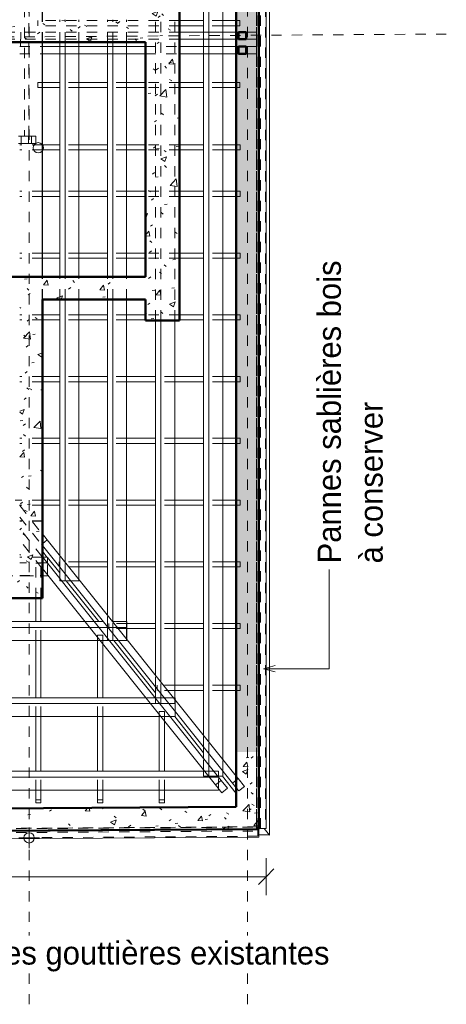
# Model space of a CAD drawing. Header units: metres. Extents: x -16.9 to 14.1, y -10.5 to 9.6.
# Tile 22 of 26: x 9.9 to 14.1, y -9.6 to 0. Entities that reach past the tile are written whole.
import ezdxf

# ---------------------------------------------------------------- set-up
doc = ezdxf.new("R2010")
doc.units = ezdxf.units.M
doc.linetypes.add('Ligne de quadrillage', pattern=[0.022225, 0.0127, -0.003175, 0.003175, -0.003175])
doc.linetypes.add('Tiret', pattern=[0.00635, 0.003175, -0.003175])
for name, color, linetype, lineweight in [('A-ANNO-DIMS', 211, 'Continuous', 9), ('A-ANNO-DIMS-75', 211, 'Continuous', 9), ('A-ROOF', 132, 'Continuous', 18), ('A-WALL', 113, 'Continuous', 25), ('A-WALL-HDLN', 110, 'Tiret', 25), ('A-WALL-PATT', 111, 'Continuous', 50), ('G-ANNO-TEXT', 231, 'Continuous', 9), ('P-PIPE', 3, 'Continuous', 50), ('P-PIPE-CNTR', 3, 'Continuous', 18), ('S-BEAM', 12, 'Continuous', 18), ('S-BEAM-HDLN', 1, 'Tiret', 18), ('S-GRID', 1, 'Continuous', 9)]:
    doc.layers.add(name, color=color, linetype=linetype, lineweight=lineweight)
doc.styles.add('Arial_B_1', font='arialbd.ttf', dxfattribs={"height": 0.154762})
doc.styles.add('Bodoni MT_B_I', font='BOD_BI.TTF', dxfattribs={"height": 0.225})
doc.dimstyles.new('Cotation_cm', dxfattribs={"dimscale": 0.3048, "dimtxt": 0.153039, "dimasz": 0.492126, "dimexe": 0.590551, "dimexo": 0.0625, "dimgap": 0.147638, "dimtad": 1, "dimdec": 0, "dimlfac": 100, "dimzin": 0, "dimdsep": 46, "dimtxsty": 'Arial_B_1', "dimblk1": 'OBLIQUE', "dimblk2": 'OBLIQUE', "dimsah": 1, "dimcen": 0.09, "dimazin": 0, "dimtfac": 1, "dimtdec": 4, "dimtix": 1, "dimtmove": 0, "dimatfit": 3, "dimfxl": 0.590551, "dimfxlon": 1, "dimtvp": 1, "dimtfill": 1, "dimtolj": 1, "dimtzin": 0, "dimarcsym": 2})
pattern_1 = [(50, (0, 0), (0.546555, -0.047815), [0.05715, -0.62865]), (355, (0, 0), (-0.105728, 0.573166), [0.04572, -0.50292]), (100.451, (0.04555, -0.004), (0.440828, 0.52535), [0.04857, -0.53427]), (46.184, (0, 0.1524), (0.813237, -0.12613), [0.08572, -0.94297]), (96.636, (0.0678, 0.1419), (0.71221, 0.742287), [0.07286, -0.80141]), (351.184, (0, 0.1524), (0.712217, 0.742274), [0.06858, -0.75438]), (21, (0.0762, 0.1143), (0.454846, -0.306795), [0.05715, -0.62865]), (326, (0.0762, 0.1143), (0.185405, 0.55256), [0.04572, -0.50292]), (71.451, (0.1141, 0.08873), (0.64025, 0.245763), [0.04857, -0.53427]), (37.5, (0, 0), (0.009261, 0.2536672), [0.02515, -0.47168, 0.02515, -0.48539, -0.50482]), (37.5, (0, 0), (0.009261, 0.2536672), [-1.007, 0.02515, -0.47968]), (7.5, (0, 0), (0.200456, 0.300546), [0.02515, -0.26594, 0.02515, -0.46025, -0.1924]), (7.5, (0, 0), (0.200456, 0.300546), [-0.77648, 0.02515, -0.16726]), (327.5, (-0.16993, 0), (0.4067682, -0.0171882), [0.02515, -0.16535, 0.02515, -0.56921, -0.78867]), (327.5, (-0.16993, 0), (0.4067682, -0.0171882), [-0.78486, 0.02515, -0.76352]), (317.5, (-0.24613, 0), (0.444383, 0.076279), [0.02515, -0.2225, 0.02515, -0.36957, -0.56007]), (317.5, (-0.24613, 0), (0.444383, 0.076279), [-0.64237, 0.02515, -0.53492])]

# ---------------------------------------------------------------- blocks, each defined once
blk = doc.blocks.new('DIMBLOCK14-PH R_1 EXISTANT')
at = {"layer": 'A-ANNO-DIMS-75'}
for p, q in [((5.7863, -8.3315), (5.7863, -8.1515)), ((12.3193, -8.3315), (12.3193, -8.1515)), ((5.7863, -8.3315), (12.3193, -8.3315)), ((5.7863, -8.3315), (5.7863, -8.5115)), ((12.3193, -8.3315), (12.3193, -8.5115))]:
    blk.add_line(p, q, dxfattribs=at)
at = {"layer": 'A-ANNO-DIMS-75', "lineweight": 35}
for p, q in [((5.7863, -8.3315), (5.8613, -8.2565)), ((12.3193, -8.3315), (12.3943, -8.2565)), ((5.7863, -8.3315), (5.7113, -8.4065)), ((12.3193, -8.3315), (12.2443, -8.4065))]:
    blk.add_line(p, q, dxfattribs=at)
at = {"layer": 'A-ANNO-DIMS-75', "color": 0, "insert": (8.8779, -8.088), "char_height": 0.15476, "width": 0.419764, "attachment_point": 1, "line_spacing_factor": 0.941778, "style": 'Arial_B_1', "bg_fill": 3, "box_fill_scale": 1.25, "bg_fill_color": 256, "bg_fill_true_color": 13158600, "bg_fill_transparency": 0}
blk.add_mtext('653', dxfattribs=at)
blk = doc.blocks.new('_Oblique')
at = {"color": 0, "linetype": 'ByBlock', "lineweight": -2}
blk.add_line((-0.5, -0.5), (0.5, 0.5), dxfattribs=at)

msp = doc.modelspace()

# ---------------------------------------------------------------- hatches: boundary and pattern name
at = {"layer": 'A-WALL-PATT', "lineweight": 18}
h = msp.add_hatch(dxfattribs=at)
h.set_pattern_fill('FP_1', color=256, style=0, pattern_type=2)
h.set_pattern_definition(pattern_1)
h.paths.add_polyline_path([(12.2483, -7.1203), (12.2483, 6.7183), (12.0283, 6.7183), (12.0283, -7.1203)])
h = msp.add_hatch(dxfattribs=at)
h.set_pattern_fill('FP_1', color=256, style=0, pattern_type=2)
h.set_pattern_definition(pattern_1)
h.paths.add_polyline_path([(11.1463, -2.9256), (11.4763, -2.9256), (11.4763, 0.2413), (11.1463, 0.2413), (11.1463, -2.7212)])
h = msp.add_hatch(dxfattribs=at)
h.set_pattern_fill('FP_1', color=256, style=0, pattern_type=2)
h.set_pattern_definition(pattern_1)
h.paths.add_polyline_path([(11.1463, -0.2232), (11.1463, -0.0032), (6.055, -0.0032), (6.056, -0.2232), (9.8606, -0.2232)])
h = msp.add_hatch(dxfattribs=at)
h.set_pattern_fill('FP_1', color=256, style=0, pattern_type=2)
h.set_pattern_definition(pattern_1)
h.paths.add_polyline_path([(11.1463, -2.7212), (11.1463, -2.5012), (9.9213, -2.5012), (9.9213, -2.7212), (10.1441, -2.7212)])
h = msp.add_hatch(dxfattribs=at)
h.set_pattern_fill('FP_1', color=256, style=0, pattern_type=2)
h.set_pattern_definition(pattern_1)
h.paths.add_polyline_path([(9.9241, -5.4047), (10.1441, -5.4032), (10.1441, -2.7212), (9.9241, -2.7212), (9.9241, -3.1119)])
h = msp.add_hatch(dxfattribs=at)
h.set_pattern_fill('FP_1', color=256, style=0, pattern_type=2)
h.set_pattern_definition(pattern_1)
h.paths.add_polyline_path([(5.9889, -5.6505), (10.1441, -5.6232), (10.1441, -5.4032), (5.9875, -5.4305)])
h = msp.add_hatch(dxfattribs=at)
h.set_pattern_fill('FP_1', color=256, style=0, pattern_type=2)
h.set_pattern_definition(pattern_1)
h.paths.add_polyline_path([(12.0283, -7.6523), (12.2483, -7.6509), (12.2483, -7.1203), (12.0283, -7.1203), (12.0283, -7.6381)])
h = msp.add_hatch(dxfattribs=at)
h.set_pattern_fill('FP_1', color=256, style=0, pattern_type=2)
h.set_pattern_definition(pattern_1)
h.paths.add_polyline_path([(6.1137, -7.9102), (12.2483, -7.8709), (12.248, -7.6509), (6.1123, -7.6902)])

# ---------------------------------------------------------------- linework, layer by layer
at = {"layer": 'A-ROOF'}
for p, q in [((12.3531, -7.9284), (12.3531, 7.4064)), ((10.1894, -5.2249), (10.1441, -5.1682)), ((10.313, -5.3793), (10.1944, -5.231)), ((10.6915, -5.8523), (10.3759, -5.4579)), ((11.2451, -6.544), (10.8384, -6.0358)), ((11.7111, -7.1263), (11.4309, -6.7762)), ((12.0283, -7.5227), (11.8947, -7.3557)), ((12.2493, -7.7988), (12.2483, -7.7976)), ((12.2482, -7.9255), (12.3508, -7.9255)), ((12.3531, -7.9284), (12.3005, -7.8627))]:
    msp.add_line(p, q, dxfattribs=at)
at = {"layer": 'A-WALL', "lineweight": 50}
for p, q in [((12.2483, 7.3253), (12.2483, -7.8709)), ((12.0283, -7.6523), (12.0283, 7.1053)), ((11.4763, 0.2413), (11.4763, -2.9256)), ((11.1463, -0.2232), (7.094, -0.2232)), ((11.1463, -2.5012), (11.1463, -0.2232)), ((7.094, -2.5012), (11.1463, -2.5012)), ((11.1463, -2.7212), (10.1441, -2.7212)), ((10.1441, -2.7212), (10.1441, -5.6232)), ((11.1463, -2.9256), (11.1463, -2.7212)), ((11.4763, -2.9256), (11.1463, -2.9256)), ((10.1441, -5.6232), (6.0989, -5.6498)), ((6.1123, -7.6902), (12.0283, -7.6523)), ((12.2483, -7.8709), (5.8937, -7.9116))]:
    msp.add_line(p, q, dxfattribs=at)
at = {"layer": 'A-WALL'}
msp.add_line((10.1441, -2.5012), (10.1441, -0.2232), dxfattribs=at)
at = {"layer": 'A-WALL-HDLN'}
for p, q in [((10.1441, -0.2231), (10.1441, 0.8625)), ((10.1441, -2.7212), (10.1441, -2.5013)), ((10.1441, -4.876), (9.9241, -4.876)), ((9.9241, -5.4047), (10.1441, -5.4032))]:
    msp.add_line(p, q, dxfattribs=at)
at = {"layer": 'G-ANNO-TEXT', "color": 190}
for p, q in [((12.9324, -6.3107), (12.9324, -5.3246)), ((12.2932, -6.3107), (12.4057, -6.2806)), ((12.2932, -6.3107), (12.4057, -6.3408)), ((12.2932, -6.3107), (12.9324, -6.3107))]:
    msp.add_line(p, q, dxfattribs=at)
at = {"layer": 'P-PIPE', "lineweight": 18}
for centre, start, end in [((10.1051, -1.2478), 0, 180), ((10.1051, -1.2478), 180, 360), ((10.0151, -7.9545), 0, 180), ((10.0151, -7.9545), 180, 0)]:
    msp.add_arc(centre, 0.05, start, end, dxfattribs=at)
at = {"layer": 'P-PIPE-CNTR'}
for p, q in [((10.0151, -8.0545), (10.0151, -7.8545)), ((9.9151, -7.9545), (10.1151, -7.9545))]:
    msp.add_line(p, q, dxfattribs=at)
at = {"layer": 'S-BEAM'}
for p, q in [((12.2493, -7.8627), (12.2493, 7.3373)), ((12.3193, -7.8627), (12.3193, 7.3373)), ((11.897, -0.0121), (11.897, 6.7325)), ((11.7631, -0.124), (11.7631, 6.5653)), ((11.7111, -0.124), (11.7111, 6.5003)), ((11.7111, -0.0121), (11.4763, -0.0121)), ((11.7111, -0.0621), (11.4763, -0.0621)), ((12.0283, -0.0121), (11.896, -0.0121)), ((12.0283, -0.0621), (11.896, -0.0621)), ((11.897, -0.124), (11.897, -0.0621)), ((12.0283, -0.124), (11.4763, -0.124)), ((10.1441, -0.264), (11.1463, -0.264)), ((10.313, -0.264), (10.313, -0.2232)), ((10.365, -0.264), (10.365, -0.2232)), ((10.4988, -0.264), (10.4988, -0.2232)), ((10.7767, -0.264), (10.7767, -0.2232)), ((10.8287, -0.264), (10.8287, -0.2232)), ((10.9625, -0.264), (10.9625, -0.2232)), ((12.0283, -0.194), (11.4763, -0.194)), ((11.4763, -0.264), (12.0283, -0.264)), ((11.7111, -0.264), (11.7111, -0.194)), ((11.7631, -0.264), (11.7631, -0.194)), ((11.897, -0.264), (11.897, -0.194)), ((10.1441, -0.334), (11.1463, -0.334)), ((10.313, -2.5012), (10.313, -0.334)), ((10.365, -2.5012), (10.365, -0.334)), ((10.4988, -0.6121), (10.4988, -0.334)), ((10.7767, -2.5012), (10.7767, -0.334)), ((10.8287, -2.5012), (10.8287, -0.334)), ((10.9625, -0.6121), (10.9625, -0.334)), ((11.4763, -0.334), (12.0283, -0.334)), ((11.7111, -6.9582), (11.7111, -0.334)), ((11.7631, -7.0232), (11.7631, -0.334)), ((11.897, -0.6121), (11.897, -0.334)), ((10.313, -0.6121), (10.1441, -0.6121)), ((10.313, -0.6621), (10.1441, -0.6621)), ((10.7767, -0.6121), (10.4986, -0.6121)), ((10.7767, -0.6621), (10.4986, -0.6621)), ((10.4988, -1.2191), (10.4988, -0.6621)), ((11.1463, -0.6121), (10.962, -0.6121)), ((11.1463, -0.6621), (10.962, -0.6621)), ((10.9625, -2.5012), (10.9625, -0.6621)), ((11.7111, -0.6121), (11.4763, -0.6121)), ((11.7111, -0.6621), (11.4763, -0.6621)), ((12.0283, -0.6121), (11.896, -0.6121)), ((12.0283, -0.6621), (11.896, -0.6621)), ((11.897, -7.1905), (11.897, -0.6621)), ((10.313, -1.2191), (10.1441, -1.2191)), ((10.7767, -1.2191), (10.4987, -1.2191)), ((11.1463, -1.2191), (10.9626, -1.2191)), ((11.7111, -1.2191), (11.4763, -1.2191)), ((12.0283, -1.2191), (11.8975, -1.2191)), ((10.313, -1.2691), (10.1441, -1.2691)), ((10.7767, -1.2691), (10.4987, -1.2691)), ((10.4988, -1.671), (10.4988, -1.2691)), ((11.1463, -1.2691), (10.9626, -1.2691)), ((11.7111, -1.2691), (11.4763, -1.2691)), ((12.0283, -1.2691), (11.8975, -1.2691)), ((10.313, -1.671), (10.1441, -1.671)), ((10.313, -1.721), (10.1441, -1.721)), ((10.7767, -1.671), (10.4987, -1.671)), ((10.7767, -1.721), (10.4987, -1.721)), ((10.4988, -2.271), (10.4988, -1.721)), ((11.1463, -1.671), (10.9626, -1.671)), ((11.1463, -1.721), (10.9626, -1.721)), ((11.7111, -1.671), (11.4763, -1.671)), ((11.7111, -1.721), (11.4763, -1.721)), ((12.0283, -1.671), (11.8975, -1.671)), ((12.0283, -1.721), (11.8975, -1.721)), ((10.313, -2.271), (10.1441, -2.271)), ((10.7767, -2.271), (10.4987, -2.271)), ((11.1463, -2.271), (10.9626, -2.271)), ((11.7111, -2.271), (11.4763, -2.271)), ((12.0283, -2.271), (11.8975, -2.271)), ((10.313, -2.321), (10.1441, -2.321)), ((10.7767, -2.321), (10.4987, -2.321)), ((10.4988, -2.5012), (10.4988, -2.321)), ((11.1463, -2.321), (10.9626, -2.321)), ((11.7111, -2.321), (11.4763, -2.321)), ((12.0283, -2.321), (11.8975, -2.321)), ((10.313, -5.2113), (10.313, -2.7212)), ((10.365, -5.2763), (10.365, -2.7212)), ((10.4988, -2.871), (10.4988, -2.7212)), ((10.7767, -5.7907), (10.7767, -2.7212)), ((10.8287, -5.8557), (10.8287, -2.7212)), ((10.9625, -5.8523), (10.9625, -2.7212)), ((10.313, -2.871), (10.1441, -2.871)), ((10.313, -2.921), (10.1441, -2.921)), ((10.7767, -2.871), (10.4987, -2.871)), ((10.7767, -2.921), (10.4987, -2.921)), ((10.4988, -3.471), (10.4988, -2.921)), ((11.1463, -2.871), (10.9626, -2.871)), ((11.1463, -2.921), (10.9626, -2.921)), ((11.2451, -6.376), (11.2451, -2.9256)), ((11.2972, -6.441), (11.2972, -2.9256)), ((11.431, -6.5926), (11.431, -2.9256)), ((11.7111, -2.871), (11.4763, -2.871)), ((11.7111, -2.921), (11.4763, -2.921)), ((12.0283, -2.871), (11.8975, -2.871)), ((12.0283, -2.921), (11.8975, -2.921)), ((10.313, -3.471), (10.1441, -3.471)), ((10.313, -3.521), (10.1441, -3.521)), ((10.7767, -3.471), (10.4987, -3.471)), ((10.7767, -3.521), (10.4987, -3.521)), ((10.4988, -4.071), (10.4988, -3.521)), ((11.2451, -3.471), (10.9626, -3.471)), ((11.2451, -3.521), (10.9626, -3.521)), ((11.7111, -3.471), (11.431, -3.471)), ((11.7111, -3.521), (11.431, -3.521)), ((12.0283, -3.471), (11.8975, -3.471)), ((12.0283, -3.521), (11.8975, -3.521)), ((10.313, -4.071), (10.1441, -4.071)), ((10.7767, -4.071), (10.4987, -4.071)), ((11.2451, -4.071), (10.9626, -4.071)), ((11.7111, -4.071), (11.431, -4.071)), ((12.0283, -4.071), (11.8975, -4.071)), ((10.313, -4.121), (10.1441, -4.121)), ((10.7767, -4.121), (10.4987, -4.121)), ((10.4988, -4.671), (10.4988, -4.121)), ((11.2451, -4.121), (10.9626, -4.121)), ((11.7111, -4.121), (11.431, -4.121)), ((12.0283, -4.121), (11.8975, -4.121)), ((9.9241, -4.671), (9.8806, -4.671)), ((10.313, -4.671), (10.1441, -4.671)), ((10.7767, -4.671), (10.4987, -4.671)), ((11.2451, -4.671), (10.9626, -4.671)), ((11.7111, -4.671), (11.431, -4.671)), ((12.0283, -4.671), (11.8975, -4.671)), ((9.9241, -4.721), (9.9206, -4.721)), ((10.313, -4.721), (10.1441, -4.721)), ((10.7767, -4.721), (10.4987, -4.721)), ((10.4988, -5.271), (10.4988, -4.721)), ((11.2451, -4.721), (10.9626, -4.721)), ((11.7111, -4.721), (11.431, -4.721)), ((12.0283, -4.721), (11.8975, -4.721)), ((10.1441, -5.0002), (10.1907, -5.0584)), ((10.1907, -5.0584), (10.1441, -5.0957)), ((10.1907, -5.0584), (12.0283, -7.3546)), ((10.1441, -5.1122), (11.9922, -7.4215)), ((11.8823, -7.3962), (10.1441, -5.2242)), ((10.1944, -5.2249), (10.1446, -5.2249)), ((10.1944, -5.2822), (10.1944, -5.2249)), ((11.8276, -7.4399), (10.1441, -5.3363)), ((10.1944, -5.2822), (10.1905, -5.2822)), ((10.1944, -5.2871), (10.1944, -5.2822)), ((10.3068, -5.3156), (10.3068, -5.321)), ((10.3112, -5.321), (10.3068, -5.321)), ((10.313, -5.4353), (10.313, -5.3233)), ((10.7767, -5.271), (10.4987, -5.271)), ((10.7767, -5.321), (10.4987, -5.321)), ((10.4988, -5.4435), (10.4988, -5.321)), ((11.2451, -5.271), (10.9626, -5.271)), ((11.2451, -5.321), (10.9626, -5.321)), ((11.7111, -5.271), (11.431, -5.271)), ((11.7111, -5.321), (11.431, -5.321)), ((12.0283, -5.271), (11.8975, -5.271)), ((12.0283, -5.321), (11.8975, -5.321)), ((10.1441, -5.4084), (10.1944, -5.4084)), ((10.1944, -5.4084), (10.1944, -5.3991)), ((10.365, -5.4579), (10.365, -5.3883)), ((10.3311, -5.4579), (10.365, -5.4579)), ((10.365, -5.4579), (10.4207, -5.4579)), ((10.0809, -5.8523), (10.0809, -5.6237)), ((10.1309, -5.8523), (10.1309, -5.6233)), ((10.557, -5.8523), (6.1002, -5.8521)), ((10.6029, -5.9096), (6.1006, -5.9094)), ((10.7364, -5.8523), (10.6467, -5.8523)), ((10.7767, -5.9096), (10.6926, -5.9096)), ((10.7767, -6.0147), (10.7767, -5.9027)), ((10.9649, -5.9096), (10.8982, -5.9096)), ((10.9649, -5.8523), (10.9343, -5.8523)), ((10.9649, -5.9096), (10.9649, -5.8523)), ((11.2451, -5.871), (10.9649, -5.871)), ((10.9649, -6.0258), (10.9649, -5.9096)), ((11.2451, -5.921), (10.9649, -5.921)), ((11.7111, -5.871), (11.431, -5.871)), ((11.7111, -5.921), (11.431, -5.921)), ((12.0283, -5.871), (11.8975, -5.871)), ((12.0283, -5.921), (11.8975, -5.921)), ((10.8287, -6.0358), (10.8287, -5.9677)), ((10.9625, -6.0229), (10.9625, -5.9597)), ((9.5309, -6.0358), (10.0809, -6.0358)), ((10.0809, -6.5927), (10.0809, -6.0352)), ((10.1309, -6.5927), (10.1309, -6.0352)), ((10.1309, -6.0358), (10.6809, -6.0358)), ((10.6809, -6.5927), (10.6809, -6.0352)), ((10.7309, -6.5927), (10.7309, -6.0695)), ((10.7936, -6.0358), (10.8287, -6.0358)), ((10.8287, -6.0358), (10.8832, -6.0358)), ((11.2451, -6.5926), (11.2451, -6.488)), ((11.7111, -6.471), (11.431, -6.471)), ((12.0283, -6.471), (11.8975, -6.471)), ((11.1496, -6.5926), (6.1051, -6.5928)), ((11.2827, -6.5926), (11.2392, -6.5926)), ((11.2972, -6.6112), (11.2972, -6.553)), ((11.3289, -6.5926), (11.3089, -6.5926)), ((11.4335, -6.5926), (11.4185, -6.5926)), ((11.7111, -6.521), (11.431, -6.521)), ((11.4335, -6.6113), (11.4335, -6.5926)), ((12.0283, -6.521), (11.8975, -6.521)), ((11.1954, -6.65), (6.1055, -6.6502)), ((11.3748, -6.65), (11.2851, -6.65)), ((6.1063, -6.7764), (11.2964, -6.7762)), ((10.0809, -7.3058), (10.0809, -6.7762)), ((10.1309, -7.3058), (10.1309, -6.7762)), ((10.6809, -7.3058), (10.6809, -6.7762)), ((10.7309, -7.3058), (10.7309, -6.7762)), ((11.2809, -7.3058), (11.2809, -6.7762)), ((11.3861, -6.7762), (11.4335, -6.7762)), ((11.4335, -6.7762), (11.4335, -6.7233)), ((11.3309, -7.3058), (11.3309, -6.8192)), ((11.7111, -7.1823), (11.7111, -7.0703)), ((11.7631, -7.2473), (11.7631, -7.1353)), ((11.7203, -7.3058), (6.1098, -7.3059)), ((11.7662, -7.3631), (6.1101, -7.3632)), ((11.7111, -7.3058), (11.7111, -7.2943)), ((11.8564, -7.3058), (11.81, -7.3058)), ((11.8564, -7.3631), (11.8564, -7.3058)), ((11.8564, -7.3557), (11.897, -7.3557)), ((11.897, -7.3557), (11.897, -7.3025)), ((11.8276, -7.4399), (11.8823, -7.3962)), ((11.889, -7.5165), (11.8276, -7.4399)), ((11.8823, -7.3962), (11.9436, -7.4728)), ((11.9922, -7.4215), (12.0283, -7.3926)), ((12.0283, -7.4666), (11.9922, -7.4215)), ((9.5309, -7.4894), (10.0809, -7.4893)), ((10.0809, -7.5848), (10.0809, -7.4893)), ((10.1309, -7.4893), (10.6809, -7.4893)), ((10.1309, -7.5848), (10.1309, -7.4893)), ((10.6809, -7.5848), (10.6809, -7.4893)), ((10.7309, -7.4893), (11.2809, -7.4893)), ((10.7309, -7.5848), (10.7309, -7.4893)), ((11.2809, -7.5848), (11.2809, -7.4893)), ((11.3309, -7.4893), (11.8564, -7.4893)), ((11.3309, -7.5848), (11.3309, -7.4893)), ((11.8564, -7.4893), (11.8564, -7.4759)), ((11.9436, -7.4728), (11.889, -7.5165)), ((10.0809, -7.6135), (10.0809, -7.5848)), ((10.0809, -7.5848), (10.1309, -7.5848)), ((10.1309, -7.6135), (10.0809, -7.6135)), ((10.1309, -7.5848), (10.1309, -7.6135)), ((10.6809, -7.6135), (10.6809, -7.5848)), ((10.6809, -7.5848), (10.7309, -7.5848)), ((10.7309, -7.6135), (10.6809, -7.6135)), ((10.7309, -7.5848), (10.7309, -7.6135)), ((11.2809, -7.6135), (11.2809, -7.5848)), ((11.2809, -7.5848), (11.3309, -7.5848)), ((11.3309, -7.6135), (11.2809, -7.6135)), ((11.3309, -7.5848), (11.3309, -7.6135)), ((12.2478, -7.8766), (5.8915, -7.9172)), ((12.2483, -7.9466), (12.2478, -7.8766)), ((12.2493, -7.8627), (12.3193, -7.8627)), ((12.2483, -7.9466), (5.8919, -7.9872))]:
    msp.add_line(p, q, dxfattribs=at)
at = {"layer": 'S-BEAM', "lineweight": 50}
for p, q in [((12.0495, -0.194), (12.0495, -0.124)), ((12.0495, -0.124), (12.1232, -0.124)), ((12.1232, -0.124), (12.1232, -0.194)), ((12.1232, -0.194), (12.0495, -0.194)), ((12.0495, -0.334), (12.0495, -0.264)), ((12.0495, -0.264), (12.1235, -0.264)), ((12.1235, -0.264), (12.1235, -0.334)), ((12.1235, -0.334), (12.0495, -0.334))]:
    msp.add_line(p, q, dxfattribs=at)
at = {"layer": 'S-BEAM-HDLN'}
for p, q in [((12.2241, 7.3253), (12.2241, -7.8627)), ((12.2261, -7.8627), (12.2261, 7.3253)), ((12.2276, -7.8627), (12.2276, 7.3253)), ((12.2624, -7.8627), (12.2624, 7.3253)), ((12.2631, -7.8627), (12.2631, 7.3253)), ((12.3141, 7.3253), (12.3141, -7.8627)), ((9.9692, 0.5217), (9.9692, -1.1358)), ((10.0122, -1.1358), (10.0122, 0.5217)), ((11.2451, -2.9256), (11.2451, 0.2413)), ((11.2972, -2.9256), (11.2972, 0.2413)), ((11.431, -2.9256), (11.431, 0.2413)), ((10.0995, -0.0121), (10.0995, -0.0621)), ((11.4763, -0.0121), (10.0995, -0.0121)), ((11.4763, -0.0621), (10.0995, -0.0621)), ((10.313, -0.2231), (10.313, -0.0032)), ((10.365, -0.2231), (10.365, -0.0032)), ((10.4988, -0.2231), (10.4988, -0.0032)), ((10.7767, -0.2231), (10.7767, -0.0032)), ((10.8287, -0.2231), (10.8287, -0.0032)), ((10.9625, -0.2231), (10.9625, -0.0032)), ((11.896, -0.0121), (11.7112, -0.0121)), ((11.896, -0.0621), (11.7112, -0.0621)), ((11.897, -0.062), (11.897, -0.0121)), ((12.0309, -0.0121), (12.0284, -0.0121)), ((12.0309, -0.0621), (12.0284, -0.0621)), ((12.0309, -0.0621), (12.0309, -0.0121)), ((12.0309, -0.0121), (12.0643, -0.0121)), ((12.0643, -0.0621), (12.0309, -0.0621)), ((12.0643, -0.0121), (12.0643, -0.0621)), ((11.4763, -0.124), (6.3304, -0.124)), ((9.9349, -0.194), (9.9349, -0.124)), ((11.7111, -0.1939), (11.7111, -0.124)), ((11.7631, -0.1939), (11.7631, -0.124)), ((11.897, -0.1939), (11.897, -0.124)), ((12.0495, -0.124), (12.0284, -0.124)), ((12.1232, -0.124), (12.2238, -0.124)), ((12.2238, -0.124), (12.2238, -0.194)), ((11.4763, -0.194), (6.3304, -0.194)), ((9.9241, -0.264), (10.144, -0.264)), ((9.9334, -0.264), (9.9334, -0.194)), ((10.313, -0.3339), (10.313, -0.264)), ((10.365, -0.3339), (10.365, -0.264)), ((10.4988, -0.3339), (10.4988, -0.264)), ((10.7767, -0.3339), (10.7767, -0.264)), ((10.8287, -0.3339), (10.8287, -0.264)), ((10.9625, -0.3339), (10.9625, -0.264)), ((11.1463, -0.264), (11.4763, -0.264)), ((11.7111, -0.3339), (11.7111, -0.264)), ((11.7631, -0.3339), (11.7631, -0.264)), ((11.897, -0.3339), (11.897, -0.264)), ((12.0495, -0.194), (12.0284, -0.194)), ((12.0284, -0.264), (12.0495, -0.264)), ((12.2238, -0.194), (12.1232, -0.194)), ((12.1235, -0.264), (12.224, -0.264)), ((12.224, -0.264), (12.224, -0.334)), ((9.9241, -0.334), (10.144, -0.334)), ((11.1463, -0.334), (11.4763, -0.334)), ((12.0284, -0.334), (12.0495, -0.334)), ((12.224, -0.334), (12.1235, -0.334)), ((10.0995, -0.6121), (10.0995, -0.6621)), ((10.144, -0.6121), (10.0995, -0.6121)), ((10.144, -0.6621), (10.0995, -0.6621)), ((10.4986, -0.6121), (10.313, -0.6121)), ((10.4986, -0.6621), (10.313, -0.6621)), ((10.4988, -0.662), (10.4988, -0.6121)), ((10.962, -0.6121), (10.7767, -0.6121)), ((10.962, -0.6621), (10.7767, -0.6621)), ((10.9625, -0.662), (10.9625, -0.6121)), ((11.4763, -0.6121), (11.1463, -0.6121)), ((11.4763, -0.6621), (11.1463, -0.6621)), ((11.896, -0.6121), (11.7112, -0.6121)), ((11.896, -0.6621), (11.7112, -0.6621)), ((11.897, -0.662), (11.897, -0.6121)), ((12.0309, -0.6121), (12.0284, -0.6121)), ((12.0309, -0.6621), (12.0284, -0.6621)), ((12.0309, -0.6621), (12.0309, -0.6121)), ((12.0309, -0.6121), (12.0643, -0.6121)), ((12.0643, -0.6621), (12.0309, -0.6621)), ((12.0643, -0.6121), (12.0643, -0.6621)), ((9.9111, -1.1358), (9.9692, -1.1358)), ((9.9382, -1.1361), (9.9111, -1.1361)), ((9.9382, -1.1361), (10.0082, -1.1361)), ((9.9382, -1.2061), (9.9382, -1.1361)), ((9.9692, -1.1358), (10.0122, -1.1358)), ((10.0082, -1.1361), (10.0082, -1.2061)), ((10.0384, -1.1361), (10.0083, -1.1361)), ((10.0384, -1.2061), (10.0384, -1.1361)), ((10.0384, -1.1361), (10.0822, -1.1361)), ((10.0822, -1.1361), (10.0822, -1.2061)), ((9.9382, -1.2061), (9.9111, -1.2061)), ((10.144, -1.2191), (9.9241, -1.2191)), ((10.0082, -1.2061), (9.9382, -1.2061)), ((10.0384, -1.2061), (10.0083, -1.2061)), ((10.0822, -1.2061), (10.0384, -1.2061)), ((10.4987, -1.2191), (10.313, -1.2191)), ((10.4988, -1.269), (10.4988, -1.2191)), ((10.9626, -1.2191), (10.7767, -1.2191)), ((11.4763, -1.2191), (11.1463, -1.2191)), ((11.8975, -1.2191), (11.7112, -1.2191)), ((12.0327, -1.2191), (12.0284, -1.2191)), ((12.0327, -1.2691), (12.0327, -1.2191)), ((12.0327, -1.2191), (12.0661, -1.2191)), ((12.0661, -1.2191), (12.0661, -1.2691)), ((10.144, -1.2691), (9.9241, -1.2691)), ((10.4987, -1.2691), (10.313, -1.2691)), ((10.9626, -1.2691), (10.7767, -1.2691)), ((11.4763, -1.2691), (11.1463, -1.2691)), ((11.8975, -1.2691), (11.7112, -1.2691)), ((12.0327, -1.2691), (12.0284, -1.2691)), ((12.0661, -1.2691), (12.0327, -1.2691)), ((10.144, -1.671), (9.9241, -1.671)), ((10.144, -1.721), (9.9241, -1.721)), ((10.4987, -1.671), (10.313, -1.671)), ((10.4987, -1.721), (10.313, -1.721)), ((10.4988, -1.7209), (10.4988, -1.671)), ((10.9626, -1.671), (10.7767, -1.671)), ((10.9626, -1.721), (10.7767, -1.721)), ((11.4763, -1.671), (11.1463, -1.671)), ((11.4763, -1.721), (11.1463, -1.721)), ((11.8975, -1.671), (11.7112, -1.671)), ((11.8975, -1.721), (11.7112, -1.721)), ((12.0327, -1.671), (12.0284, -1.671)), ((12.0327, -1.721), (12.0284, -1.721)), ((12.0327, -1.721), (12.0327, -1.671)), ((12.0327, -1.671), (12.0661, -1.671)), ((12.0661, -1.721), (12.0327, -1.721)), ((12.0661, -1.671), (12.0661, -1.721)), ((10.144, -2.271), (9.9241, -2.271)), ((10.4987, -2.271), (10.313, -2.271)), ((10.4988, -2.3209), (10.4988, -2.271)), ((10.9626, -2.271), (10.7767, -2.271)), ((11.4763, -2.271), (11.1463, -2.271)), ((11.8975, -2.271), (11.7112, -2.271)), ((12.0327, -2.271), (12.0284, -2.271)), ((12.0327, -2.321), (12.0327, -2.271)), ((12.0327, -2.271), (12.0661, -2.271)), ((12.0661, -2.271), (12.0661, -2.321)), ((10.144, -2.321), (9.9241, -2.321)), ((10.4987, -2.321), (10.313, -2.321)), ((10.9626, -2.321), (10.7767, -2.321)), ((11.4763, -2.321), (11.1463, -2.321)), ((11.8975, -2.321), (11.7112, -2.321)), ((12.0327, -2.321), (12.0284, -2.321)), ((12.0661, -2.321), (12.0327, -2.321)), ((10.313, -2.7212), (10.313, -2.5013)), ((10.365, -2.7212), (10.365, -2.5013)), ((10.4988, -2.7212), (10.4988, -2.5013)), ((10.7767, -2.7212), (10.7767, -2.5013)), ((10.8287, -2.7212), (10.8287, -2.5013)), ((10.9625, -2.7212), (10.9625, -2.5013)), ((10.144, -2.871), (9.9241, -2.871)), ((10.144, -2.921), (9.9241, -2.921)), ((10.4987, -2.871), (10.313, -2.871)), ((10.4987, -2.921), (10.313, -2.921)), ((10.4988, -2.9209), (10.4988, -2.871)), ((10.9626, -2.871), (10.7767, -2.871)), ((10.9626, -2.921), (10.7767, -2.921)), ((11.4763, -2.871), (11.1463, -2.871)), ((11.4763, -2.921), (11.1463, -2.921)), ((11.8975, -2.871), (11.7112, -2.871)), ((11.8975, -2.921), (11.7112, -2.921)), ((12.0327, -2.871), (12.0284, -2.871)), ((12.0327, -2.921), (12.0284, -2.921)), ((12.0327, -2.921), (12.0327, -2.871)), ((12.0327, -2.871), (12.0661, -2.871)), ((12.0661, -2.921), (12.0327, -2.921)), ((12.0661, -2.871), (12.0661, -2.921)), ((10.144, -3.471), (9.9241, -3.471)), ((10.144, -3.521), (9.9241, -3.521)), ((10.4987, -3.471), (10.313, -3.471)), ((10.4987, -3.521), (10.313, -3.521)), ((10.4988, -3.5209), (10.4988, -3.471)), ((10.9626, -3.471), (10.7767, -3.471)), ((10.9626, -3.521), (10.7767, -3.521)), ((11.431, -3.471), (11.2452, -3.471)), ((11.431, -3.521), (11.2452, -3.521)), ((11.8975, -3.471), (11.7112, -3.471)), ((11.8975, -3.521), (11.7112, -3.521)), ((12.0327, -3.471), (12.0284, -3.471)), ((12.0327, -3.521), (12.0284, -3.521)), ((12.0327, -3.521), (12.0327, -3.471)), ((12.0327, -3.471), (12.0661, -3.471)), ((12.0661, -3.521), (12.0327, -3.521)), ((12.0661, -3.471), (12.0661, -3.521)), ((10.144, -4.071), (9.9241, -4.071)), ((10.4987, -4.071), (10.313, -4.071)), ((10.4988, -4.1209), (10.4988, -4.071)), ((10.9626, -4.071), (10.7767, -4.071)), ((11.431, -4.071), (11.2452, -4.071)), ((11.8975, -4.071), (11.7112, -4.071)), ((12.0327, -4.071), (12.0284, -4.071)), ((12.0327, -4.121), (12.0327, -4.071)), ((12.0327, -4.071), (12.0661, -4.071)), ((12.0661, -4.071), (12.0661, -4.121)), ((10.144, -4.121), (9.9241, -4.121)), ((10.4987, -4.121), (10.313, -4.121)), ((10.9626, -4.121), (10.7767, -4.121)), ((11.431, -4.121), (11.2452, -4.121)), ((11.8975, -4.121), (11.7112, -4.121)), ((12.0327, -4.121), (12.0284, -4.121)), ((12.0661, -4.121), (12.0327, -4.121)), ((10.144, -4.671), (9.9241, -4.671)), ((10.4987, -4.671), (10.313, -4.671)), ((10.4988, -4.7209), (10.4988, -4.671)), ((10.9626, -4.671), (10.7767, -4.671)), ((11.431, -4.671), (11.2452, -4.671)), ((11.8975, -4.671), (11.7112, -4.671)), ((12.0327, -4.671), (12.0284, -4.671)), ((12.0327, -4.721), (12.0327, -4.671)), ((12.0327, -4.671), (12.0661, -4.671)), ((12.0661, -4.671), (12.0661, -4.721)), ((10.144, -4.721), (9.9241, -4.721)), ((9.9241, -4.7253), (10.144, -5.0001)), ((10.4987, -4.721), (10.313, -4.721)), ((10.9626, -4.721), (10.7767, -4.721)), ((11.431, -4.721), (11.2452, -4.721)), ((11.8975, -4.721), (11.7112, -4.721)), ((12.0327, -4.721), (12.0284, -4.721)), ((12.0661, -4.721), (12.0327, -4.721)), ((9.9241, -4.8373), (10.144, -5.1122)), ((10.144, -5.2242), (9.9241, -4.9494)), ((10.144, -5.3362), (9.9241, -5.0614)), ((10.144, -5.0957), (10.136, -5.1021)), ((10.1446, -5.2249), (9.9241, -5.2249)), ((10.313, -5.3232), (10.313, -5.2113)), ((10.1905, -5.2822), (9.9241, -5.2822)), ((10.1309, -5.2856), (10.0809, -5.2856)), ((10.0809, -5.6236), (10.0809, -5.2856)), ((10.1309, -5.6233), (10.1309, -5.2856)), ((10.1944, -5.3991), (10.1944, -5.2871)), ((10.3068, -5.271), (10.3068, -5.3155)), ((10.4987, -5.271), (10.3068, -5.271)), ((10.4987, -5.321), (10.3112, -5.321)), ((10.365, -5.3882), (10.365, -5.2763)), ((10.4988, -5.3209), (10.4988, -5.271)), ((10.9626, -5.271), (10.7767, -5.271)), ((10.9626, -5.321), (10.7767, -5.321)), ((11.431, -5.271), (11.2452, -5.271)), ((11.431, -5.321), (11.2452, -5.321)), ((11.8975, -5.271), (11.7112, -5.271)), ((11.8975, -5.321), (11.7112, -5.321)), ((12.0327, -5.271), (12.0284, -5.271)), ((12.0327, -5.321), (12.0284, -5.321)), ((12.0327, -5.321), (12.0327, -5.271)), ((12.0327, -5.271), (12.0661, -5.271)), ((12.0661, -5.321), (12.0327, -5.321)), ((12.0661, -5.271), (12.0661, -5.321)), ((9.3585, -5.4084), (10.144, -5.4084)), ((10.313, -5.4579), (10.313, -5.4354)), ((10.4988, -5.4579), (10.4988, -5.4435)), ((10.313, -5.4579), (10.331, -5.4579)), ((10.4208, -5.4579), (10.4988, -5.4579)), ((10.7767, -5.9026), (10.7767, -5.7907)), ((10.0809, -6.0351), (10.0809, -5.8523)), ((10.1309, -6.0351), (10.1309, -5.8523)), ((10.6467, -5.8523), (10.5571, -5.8523)), ((10.6925, -5.9096), (10.603, -5.9096)), ((10.9343, -5.8523), (10.7364, -5.8523)), ((10.8981, -5.9096), (10.7767, -5.9096)), ((10.7916, -5.871), (10.7916, -5.921)), ((10.9649, -5.871), (10.7916, -5.871)), ((10.9649, -5.921), (10.7916, -5.921)), ((10.8287, -5.9676), (10.8287, -5.8557)), ((10.9625, -5.9597), (10.9625, -5.8523)), ((11.431, -5.871), (11.2452, -5.871)), ((11.431, -5.921), (11.2452, -5.921)), ((11.8975, -5.871), (11.7112, -5.871)), ((11.8975, -5.921), (11.7112, -5.921)), ((12.0327, -5.871), (12.0284, -5.871)), ((12.0327, -5.921), (12.0284, -5.921)), ((12.0327, -5.921), (12.0327, -5.871)), ((12.0327, -5.871), (12.0661, -5.871)), ((12.0661, -5.921), (12.0327, -5.921)), ((12.0661, -5.871), (12.0661, -5.921)), ((10.7309, -5.9841), (10.6809, -5.9841)), ((10.6809, -6.0351), (10.6809, -5.9841)), ((10.7309, -6.0694), (10.7309, -5.9841)), ((10.7767, -6.0358), (10.7767, -6.0148)), ((10.9625, -6.0358), (10.9625, -6.0229)), ((10.9649, -6.0358), (10.9649, -6.0258)), ((10.0809, -6.0358), (10.1308, -6.0358)), ((10.6809, -6.0358), (10.7767, -6.0358)), ((10.7767, -6.0358), (10.7935, -6.0358)), ((10.8833, -6.0358), (10.9625, -6.0358)), ((10.9626, -6.0358), (10.9649, -6.0358)), ((11.2451, -6.488), (11.2451, -6.376)), ((11.2601, -6.471), (11.2601, -6.521)), ((11.431, -6.471), (11.2601, -6.471)), ((11.2972, -6.553), (11.2972, -6.441)), ((11.8975, -6.471), (11.7112, -6.471)), ((12.0327, -6.471), (12.0284, -6.471)), ((12.0327, -6.521), (12.0327, -6.471)), ((12.0327, -6.471), (12.0661, -6.471)), ((12.0661, -6.471), (12.0661, -6.521)), ((10.0809, -6.7762), (10.0809, -6.5927)), ((10.1309, -6.7762), (10.1309, -6.5927)), ((10.6809, -6.7761), (10.6809, -6.5927)), ((10.7309, -6.7761), (10.7309, -6.5927)), ((11.2392, -6.5926), (11.1496, -6.5926)), ((11.2451, -6.65), (11.2451, -6.5927)), ((11.431, -6.521), (11.2601, -6.521)), ((11.3088, -6.5926), (11.2828, -6.5926)), ((11.4185, -6.5926), (11.3289, -6.5926)), ((11.431, -6.65), (11.431, -6.5927)), ((11.8975, -6.521), (11.7112, -6.521)), ((12.0327, -6.521), (12.0284, -6.521)), ((12.0661, -6.521), (12.0327, -6.521)), ((11.285, -6.65), (11.1955, -6.65)), ((11.2972, -6.65), (11.2972, -6.6113)), ((11.4335, -6.65), (11.3748, -6.65)), ((11.4335, -6.65), (11.4335, -6.6113)), ((11.4335, -6.7233), (11.4335, -6.65)), ((11.4335, -6.65), (11.4335, -6.7188)), ((11.3309, -6.7251), (11.2809, -6.7251)), ((11.2809, -6.7761), (11.2809, -6.7251)), ((11.2965, -6.7762), (11.386, -6.7762)), ((11.3309, -6.8191), (11.3309, -6.7251)), ((11.7111, -7.0702), (11.7111, -6.9583)), ((11.7631, -7.1352), (11.7631, -7.0233)), ((11.7111, -7.2943), (11.7111, -7.1823)), ((11.7631, -7.3557), (11.7631, -7.2473)), ((11.897, -7.3024), (11.897, -7.1905)), ((10.0809, -7.4893), (10.0809, -7.3059)), ((10.1309, -7.4893), (10.1309, -7.3059)), ((10.6809, -7.4893), (10.6809, -7.3059)), ((10.7309, -7.4893), (10.7309, -7.3059)), ((11.2809, -7.4892), (11.2809, -7.3058)), ((11.3309, -7.4892), (11.3309, -7.3058)), ((11.7111, -7.3557), (11.7111, -7.3058)), ((11.7111, -7.3557), (11.7631, -7.3557)), ((11.8099, -7.3058), (11.7203, -7.3058)), ((11.7631, -7.3557), (11.8564, -7.3557)), ((11.8564, -7.3631), (11.7662, -7.3631)), ((11.8564, -7.4759), (11.8564, -7.3631)), ((12.0284, -7.3547), (12.0469, -7.3778)), ((12.0284, -7.3926), (12.0469, -7.3778)), ((12.0469, -7.3778), (12.1082, -7.4544)), ((12.1082, -7.4544), (12.0535, -7.4981)), ((10.0809, -7.4893), (10.1308, -7.4893)), ((10.6809, -7.4893), (10.7308, -7.4893)), ((11.2809, -7.4893), (11.3308, -7.4893)), ((12.0535, -7.4981), (12.0284, -7.4667)), ((12.2388, -7.8465), (5.8909, -7.8871)), ((5.8909, -7.8891), (12.2388, -7.8485)), ((5.8909, -7.8907), (12.2388, -7.8501)), ((5.8912, -7.9281), (12.2391, -7.8875)), ((12.2394, -7.9385), (5.8915, -7.9791)), ((12.2241, -7.8627), (12.2261, -7.8627)), ((12.2276, -7.8627), (12.2261, -7.8627)), ((12.2276, -7.8627), (12.2493, -7.8627)), ((12.2388, -7.8485), (12.2388, -7.8465)), ((12.2388, -7.8486), (12.2388, -7.8501)), ((12.239, -7.8863), (12.2388, -7.8501)), ((12.239, -7.8863), (12.2391, -7.8875)), ((12.2391, -7.8915), (12.2391, -7.8875)), ((12.2394, -7.9345), (12.2391, -7.8915)), ((12.2394, -7.9385), (12.2394, -7.9345))]:
    msp.add_line(p, q, dxfattribs=at)
at = {"layer": 'S-GRID', "linetype": 'Ligne de quadrillage'}
for p, q in [((10.0151, -9.5717), (10.0151, 8.3345)), ((12.1383, -9.5717), (12.1383, 8.3345)), ((14.0697, -0.1427), (-16.0633, -0.3403))]:
    msp.add_line(p, q, dxfattribs=at)

# ---------------------------------------------------------------- texts
at = {"layer": 'G-ANNO-TEXT', "color": 190, "char_height": 0.225, "attachment_point": 1, "rotation": 90, "style": 'Bodoni MT_B_I', "bg_fill": 3, "box_fill_scale": 1.25, "bg_fill_color": 256, "bg_fill_true_color": 13158600, "bg_fill_transparency": 0}
for s, insert, width in [('Pannes sablières bois', (12.8199, -5.2871), 4.02848), ('à conserver', (13.2267, -5.2871), 2.200632)]:
    msp.add_mtext(s, dxfattribs=dict(at, insert=insert, width=width))

# ---------------------------------------------------------------- next in the draw order: texts
at = {"layer": 'G-ANNO-TEXT', "color": 190, "insert": (8.4854, -8.9604), "char_height": 0.225, "width": 6.132909, "attachment_point": 1, "style": 'Bodoni MT_B_I', "bg_fill": 3, "box_fill_scale": 1.25, "bg_fill_color": 256, "bg_fill_true_color": 13158600, "bg_fill_transparency": 0}
msp.add_mtext('Dépose des gouttières existantes', dxfattribs=at)

# ---------------------------------------------------------------- next in the draw order: dimensions: what is measured, and where the dimension line sits
at = {"layer": 'A-ANNO-DIMS'}
dim = msp.add_linear_dim(base=(12.3193, -8.3315), p1=(5.7863, -8.1515), p2=(12.3193, -8.1515), dimstyle='Cotation_cm', override={"dimpost": '<>', "dimfxl": 6.533023}, dxfattribs=at)
dim.commit()
dim.dimension.update_dxf_attribs({"geometry": 'DIMBLOCK14-PH R_1 EXISTANT', "text_midpoint": (9.0528, -8.2075)})

doc.saveas('drawing.dxf')
